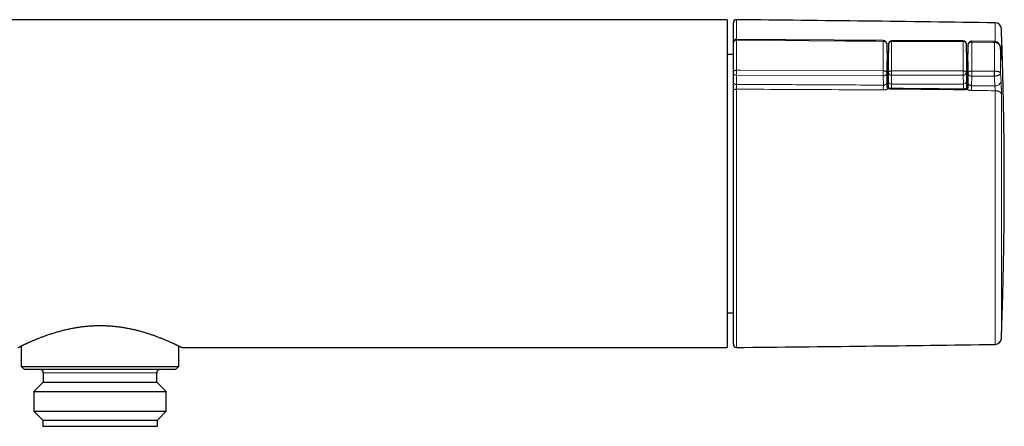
# Model space of a CAD drawing. Header units: millimetres. Extents: x 8 to 686, y 12 to 353.
# Tile 5 of 12: x 340 to 496, y 288 to 353. Entities that reach past the tile are written whole.
import ezdxf

# ---------------------------------------------------------------- set-up
doc = ezdxf.new("R2010")
doc.units = ezdxf.units.MM

msp = doc.modelspace()

# ---------------------------------------------------------------- linework, layer by layer
at = {"color": 7, "linetype": 'Continuous', "lineweight": 30}
for p, q in [((451.9, 352.99), (252.9, 352.99)), ((451.9, 352.99), (451.9, 300.99)), ((452.9, 349.37), (452.9, 352.49)), ((452.9, 344.66), (452.9, 349.35)), ((476.69, 349.68), (453.4, 349.87)), ((477.3, 347.77), (477.29, 349.08)), ((477.52, 349.13), (477.5, 347.74)), ((489.38, 349.63), (478.02, 349.63)), ((489.9, 347.74), (489.88, 349.13)), ((490.12, 348.97), (490.11, 347.63)), ((494.31, 349.53), (490.73, 349.56)), ((452.9, 347.49), (451.9, 347.49)), ((477.5, 347.73), (477.5, 347.73)), ((477.5, 343.14), (477.5, 347.73)), ((489.9, 347.73), (489.9, 347.73)), ((489.9, 347.73), (489.9, 343.14)), ((477.32, 342.69), (477.32, 346.38)), ((490.09, 346.38), (490.09, 342.56)), ((452.9, 343.07), (452.9, 344.53)), ((477.3, 342.98), (477.3, 342.97)), ((477.5, 342.21), (477.5, 343.14)), ((489.9, 343.14), (489.9, 342.08)), ((490.1, 342.81), (490.1, 342.82)), ((452.9, 301.5), (452.9, 341.68)), ((451.9, 306.49), (452.9, 306.49)), ((339.9, 301.24), (339.9, 297.99)), ((364.9, 297.99), (364.9, 301.24)), ((365.4, 300.99), (451.9, 300.99)), ((339.9, 297.99), (340.4, 297.49)), ((339.9, 297.99), (364.9, 297.99)), ((364.4, 297.49), (340.4, 297.49)), ((343.4, 296.99), (343.4, 295.49)), ((361.4, 295.49), (361.4, 296.99)), ((364.4, 297.49), (364.9, 297.99)), ((343.4, 295.49), (341.9, 293.99)), ((343.4, 295.49), (361.38, 295.49)), ((361.38, 295.49), (361.4, 295.49)), ((362.9, 293.99), (361.4, 295.49)), ((341.9, 293.99), (362.88, 293.99)), ((341.92, 293.99), (341.92, 290.89)), ((362.88, 290.89), (362.88, 293.99)), ((362.88, 293.99), (362.9, 293.99)), ((341.9, 290.89), (343.3, 289.49)), ((341.9, 290.89), (362.88, 290.89)), ((361.5, 289.49), (362.9, 290.89)), ((362.88, 290.89), (362.9, 290.89)), ((343.3, 289.49), (343.3, 288.49)), ((343.3, 289.49), (361.48, 289.49)), ((361.48, 289.49), (361.5, 289.49)), ((361.5, 288.49), (361.5, 289.49)), ((343.3, 288.49), (361.48, 288.49)), ((361.48, 288.49), (361.5, 288.49))]:
    msp.add_line(p, q, dxfattribs=at)
at = {"color": 252, "linetype": 'Continuous', "lineweight": 0}
for p, q in [((453.4, 352.99), (453.4, 349.87)), ((494.45, 349.52), (494.45, 352.5)), ((495.44, 351.54), (495.44, 347.03)), ((453.4, 349.74), (453.4, 344.97)), ((477.3, 347.77), (477.29, 349.08)), ((477.29, 349.08), (477.29, 349.08)), ((477.52, 349.13), (477.5, 347.73)), ((477.52, 349.13), (477.52, 349.13)), ((478.02, 349.63), (478.02, 349.52)), ((489.38, 349.52), (478.02, 349.52)), ((489.38, 349.63), (489.38, 349.52)), ((489.9, 347.73), (489.88, 349.13)), ((489.88, 349.13), (489.88, 349.13)), ((490.12, 348.96), (490.11, 347.63)), ((490.12, 348.96), (490.12, 348.97)), ((494.32, 349.4), (494.31, 349.4)), ((494.32, 344.82), (494.32, 349.4)), ((477.3, 347.77), (477.3, 347.77)), ((477.32, 346.38), (477.3, 347.72)), ((477.3, 347.72), (477.3, 347.72)), ((477.49, 347.83), (477.5, 347.83)), ((477.49, 347.83), (477.5, 347.82)), ((489.9, 347.72), (489.94, 347.71)), ((490.1, 347.56), (490.09, 346.38)), ((490.1, 347.56), (490.1, 347.56)), ((490.11, 347.63), (490.11, 347.63)), ((495.31, 348.43), (495.31, 344.5)), ((495.38, 347.19), (495.31, 348.43)), ((495.38, 347.21), (495.38, 347.19)), ((476.69, 344.1), (453.4, 344.18)), ((453.4, 344.18), (453.4, 342.73)), ((476.71, 342.61), (476.69, 344.1)), ((477.29, 344.52), (477.3, 343.15)), ((477.5, 343.14), (477.52, 344.56)), ((478.02, 344.21), (478, 342.78)), ((478.02, 344.87), (478.02, 344.21)), ((478.02, 344.87), (489.38, 344.87)), ((489.38, 344.21), (478.02, 344.21)), ((489.38, 344.87), (489.38, 344.21)), ((489.4, 342.78), (489.38, 344.21)), ((489.88, 344.56), (489.9, 343.14)), ((490.11, 343.09), (490.12, 344.47)), ((490.73, 344.05), (490.71, 342.52)), ((494.3, 344.03), (490.73, 344.05)), ((494.34, 344.03), (494.3, 344.03)), ((494.31, 344.82), (494.32, 344.82)), ((477.3, 342.98), (477.3, 342.95)), ((477.5, 343.14), (477.5, 343.14)), ((489.4, 342.78), (478, 342.78)), ((478, 342.78), (478, 342.78)), ((478, 342.78), (478, 342.07)), ((489.4, 342.78), (489.4, 342.78)), ((489.4, 341.96), (489.4, 342.78)), ((489.9, 343.14), (489.9, 343.14)), ((490.1, 342.79), (490.1, 342.82)), ((490.71, 342.52), (494.39, 342.49)), ((453.4, 341.96), (453.4, 301)), ((494.45, 301.48), (494.45, 341.73)), ((495.44, 341.17), (495.44, 302.44)), ((361.4, 296.99), (343.4, 296.99))]:
    msp.add_line(p, q, dxfattribs=at)
at = {"color": 252, "linetype": 'Continuous', "lineweight": 0, "flags": 128}
for points in [[(476.69, 349.55), (475.49, 349.56), (470.69, 349.6), (453.4, 349.74)], [(494.31, 349.4), (494.08, 349.4), (490.73, 349.43)], [(453.4, 344.97), (453.36, 344.97), (453.33, 344.96), (453.29, 344.96), (453.25, 344.95), (453.21, 344.94), (453.18, 344.93), (453.14, 344.92), (453.11, 344.91), (453.08, 344.89), (453.05, 344.88), (453.02, 344.86), (453, 344.84), (452.97, 344.82), (452.96, 344.8), (452.94, 344.78), (452.92, 344.75), (452.91, 344.73), (452.91, 344.71), (452.9, 344.68), (452.9, 344.66)], [(453.4, 344.97), (454.1, 344.97), (458.9, 344.95), (476.69, 344.89)], [(476.69, 344.89), (476.73, 344.88), (476.78, 344.88), (476.82, 344.88), (476.86, 344.87), (476.9, 344.86), (476.94, 344.85), (476.97, 344.84), (477.01, 344.83), (477.05, 344.81), (477.08, 344.79), (477.11, 344.78), (477.14, 344.76), (477.17, 344.74), (477.19, 344.72), (477.21, 344.69), (477.23, 344.67), (477.25, 344.64), (477.26, 344.62), (477.27, 344.59), (477.28, 344.57), (477.28, 344.54), (477.29, 344.52)], [(477.52, 344.56), (477.52, 344.58), (477.52, 344.61), (477.53, 344.63), (477.54, 344.65), (477.56, 344.68), (477.57, 344.7), (477.59, 344.72), (477.61, 344.74), (477.64, 344.76), (477.67, 344.78), (477.69, 344.79), (477.72, 344.81), (477.76, 344.82), (477.79, 344.83), (477.83, 344.84), (477.86, 344.85), (477.9, 344.86), (477.94, 344.86), (477.98, 344.87), (478.02, 344.87)], [(489.38, 344.87), (489.42, 344.87), (489.46, 344.86), (489.5, 344.86), (489.54, 344.85), (489.57, 344.84), (489.61, 344.83), (489.64, 344.82), (489.68, 344.81), (489.71, 344.79), (489.73, 344.78), (489.76, 344.76), (489.79, 344.74), (489.81, 344.72), (489.83, 344.7), (489.84, 344.68), (489.86, 344.65), (489.87, 344.63), (489.88, 344.61), (489.88, 344.58), (489.88, 344.56)], [(490.12, 344.47), (490.13, 344.49), (490.13, 344.52), (490.14, 344.55), (490.15, 344.57), (490.16, 344.6), (490.18, 344.62), (490.2, 344.64), (490.22, 344.67), (490.25, 344.69), (490.27, 344.71), (490.3, 344.73), (490.33, 344.75), (490.37, 344.76), (490.4, 344.78), (490.44, 344.79), (490.48, 344.8), (490.52, 344.81), (490.56, 344.82), (490.6, 344.83), (490.64, 344.83), (490.69, 344.83), (490.73, 344.84)], [(490.73, 344.84), (491.93, 344.83), (494.31, 344.82)], [(494.39, 342.49), (494.37, 342.88), (494.35, 343.26), (494.33, 343.65), (494.3, 344.03)], [(495.31, 344.5), (495.35, 343.86), (495.38, 343.21)], [(452.9, 341.68), (452.9, 341.7), (452.91, 341.72), (452.91, 341.74), (452.92, 341.77), (452.94, 341.79), (452.96, 341.81), (452.97, 341.83), (453, 341.85), (453.02, 341.86), (453.05, 341.88), (453.08, 341.9), (453.11, 341.91), (453.14, 341.92), (453.18, 341.93), (453.21, 341.94), (453.25, 341.95), (453.29, 341.96), (453.33, 341.96), (453.37, 341.96), (453.4, 341.96)], [(477.58, 342.14), (477.58, 342.15), (477.57, 342.15), (477.56, 342.14), (477.55, 342.14), (477.53, 342.13), (477.52, 342.12), (477.51, 342.1), (477.49, 342.08)], [(489.94, 341.98), (489.93, 342), (489.91, 342.01), (489.9, 342.02), (489.89, 342.03), (489.88, 342.04), (489.86, 342.04), (489.85, 342.04), (489.85, 342.04), (489.84, 342.04)], [(495.44, 341.17), (495.43, 341.21), (495.43, 341.24), (495.42, 341.27), (495.4, 341.3), (495.39, 341.33), (495.37, 341.36), (495.35, 341.39), (495.32, 341.42), (495.29, 341.45), (495.26, 341.48), (495.23, 341.5), (495.19, 341.53), (495.16, 341.55), (495.12, 341.58), (495.07, 341.6), (495.03, 341.62), (494.98, 341.64), (494.93, 341.65), (494.88, 341.67), (494.83, 341.68), (494.78, 341.69), (494.73, 341.7), (494.67, 341.71), (494.62, 341.72), (494.56, 341.72), (494.51, 341.73), (494.45, 341.73)]]:
    msp.add_lwpolyline(points, dxfattribs=at)
at = {"color": 7, "linetype": 'Continuous', "lineweight": 30}
for centre, radius, start, end in [((453.4, 352.49), 0.5, 89.4419, 180), ((353.57, -9896.53), 10250, 89.212476, 89.441933), ((494.44, 351.5), 1, 2.1629, 89.2125), ((453.4, 349.37), 0.5, 89.5238, 180.0007), ((476.69, 349.08), 0.6, 0.7196, 89.5242), ((478.02, 349.13), 0.5, 90, 179.2867), ((489.38, 349.13), 0.5, 0.7133, 90), ((490.72, 348.96), 0.6, 90, 179.2803), ((490.72, 348.96), 0.6, 89.5241, 90), ((494.44, 302.48), 1, 270.7875, 357.8371), ((453.4, 301.5), 0.5, 180, 270.5581), ((353.57, 10550.51), 10250, 270.558067, 270.787524), ((342.9, 296.99), 0.5, 0, 90), ((361.9, 296.99), 0.5, 90, 180)]:
    msp.add_arc(centre, radius, start, end, dxfattribs=at)
at = {"color": 252, "linetype": 'Continuous', "lineweight": 0}
for centre, radius, start, end in [((453.35, 349.29), 0.457, 83.5402, 172.2109), ((472.32, 349.6), 4.37, 359.2606, 0.9633), ((476.74, 349), 0.548, 8.2659, 95.5355), ((477.97, 349.06), 0.457, 84.0346, 171.6316), ((489.43, 349.06), 0.457, 8.3684, 95.9654), ((490.67, 348.88), 0.55, 83.6197, 171.5575), ((486.33, 349.49), 4.4, 359.2618, 0.9603), ((489.9, 349.46), 4.4, 359.2619, 0.9597), ((494.91, 349.4), 0.582, 167.1102, 180.0405), ((490.11, 347.52), 0.254, 132.1031, 145.3666), ((494.75, 347), 0.687, 2.7893, 23.3393), ((453.34, 344.62), 0.446, 192.114, 278.5011), ((415.16, 344.74), 61.53, 359.4044, 0.1397), ((476.76, 344.63), 0.537, 262.2608, 347.9771), ((477.96, 344.65), 0.449, 191.7338, 277.7374), ((489.44, 344.65), 0.449, 262.2626, 348.2662), ((490.65, 344.58), 0.539, 192.1046, 278.0335), ((429.22, 344.69), 61.51, 359.4041, 0.1403), ((432.81, 344.67), 61.5, 359.4041, 0.1404), ((478.93, 344.03), 15.42, 0.0279, 2.9623), ((453.34, 343.17), 0.446, 192.114, 278.5011), ((525.5, 341.9), 48.8, 179.1681, 180.0639), ((477.28, 342.98), 0.0228, 303.7694, 353.5304), ((490.14, 342.83), 0.0323, 194.3804, 253.0312), ((535.13, 341.79), 44.43, 179.0624, 180.0469), ((494.49, 343.41), 0.92, 263.948, 347.7315), ((476.33, 342.01), 1.58, 358.9631, 1.983), ((488.05, 341.91), 1.45, 358.867, 2.1653)]:
    msp.add_arc(centre, radius, start, end, dxfattribs=at)
for centre, major_axis, ratio, start_param, end_param in [((477.53, 327), (-0.17, 28.19), 0.006171, 0.670617, 0.900103), ((477.27, 326.82), (0.18, 28.5), 0.006171, 5.384155, 5.611495), ((477.77, 326.82), (0.18, 29), 0.006064, 5.384154, 5.611494), ((489.63, 326.82), (-0.18, 29), 0.006064, 0.671691, 0.899031), ((490.13, 326.82), (-0.18, 28.5), 0.006171, 0.67169, 0.89903), ((489.88, 326.99), (0.17, 28.07), 0.006171, 5.38428, 5.61137), ((478, 343.14), (0.5, -0.003), 0.704008, 3.145937, 4.716657), ((489.4, 343.14), (0.5, 0.003), 0.704008, 4.708121, 6.278841)]:
    msp.add_ellipse(centre, major_axis=major_axis, ratio=ratio, start_param=start_param, end_param=end_param, dxfattribs=at)
at = {"color": 7, "linetype": 'Continuous', "lineweight": 30}
for centre, major_axis, ratio, start_param, end_param in [((478, 347.73), (0.5, -0.003), 0.710178, 3.137172, 3.145975), ((489.4, 347.73), (0.5, 0.003), 0.710178, 6.278803, 6.287606), ((477.92, 346.38), (0.6, 0), 0.70708, 2.346561, 3.141593), ((489.49, 346.38), (0.6, 0), 0.70708, 0, 0.818117)]:
    msp.add_ellipse(centre, major_axis=major_axis, ratio=ratio, start_param=start_param, end_param=end_param, dxfattribs=at)
for points, knots in [([(495.9, 326.99), (495.9, 327.89), (495.9, 329.69), (495.88, 332.4), (495.85, 335.1), (495.81, 337.8), (495.76, 340.49), (495.7, 343.15), (495.63, 345.81), (495.55, 348.46), (495.48, 350.37), (495.44, 351.4), (495.44, 351.54)], [0, 0, 0, 0, 0.110045, 0.220093, 0.330144, 0.440196, 0.550249, 0.658337, 0.766423, 0.874508, 0.982589, 1, 1, 1, 1]), ([(452.9, 349.35), (452.9, 349.35), (452.9, 349.36), (452.9, 349.37), (452.9, 349.37), (452.9, 349.37)], [0, 0, 0, 0, 0.130637, 0.633984, 1, 1, 1, 1]), ([(494.34, 349.53), (494.33, 349.53), (494.32, 349.53), (494.31, 349.53), (494.31, 349.53)], [0, 0, 0, 0, 0.376786, 1, 1, 1, 1]), ([(495.31, 348.46), (495.31, 348.46), (495.31, 348.49), (495.31, 348.53), (495.3, 348.59), (495.29, 348.65), (495.28, 348.71), (495.26, 348.76), (495.24, 348.82), (495.22, 348.87), (495.2, 348.92), (495.17, 348.98), (495.15, 349.03), (495.12, 349.07), (495.09, 349.12), (495.05, 349.16), (495.02, 349.2), (494.98, 349.24), (494.94, 349.28), (494.9, 349.31), (494.86, 349.35), (494.82, 349.38), (494.77, 349.4), (494.73, 349.43), (494.68, 349.45), (494.63, 349.47), (494.59, 349.49), (494.54, 349.5), (494.49, 349.51), (494.44, 349.52), (494.4, 349.53), (494.36, 349.53), (494.34, 349.53), (494.34, 349.53)], [0, 0, 0, 0, 0.004675, 0.042408, 0.080125, 0.117711, 0.155112, 0.192284, 0.229195, 0.265823, 0.302157, 0.338195, 0.373942, 0.409409, 0.444613, 0.479574, 0.511293, 0.545921, 0.579932, 0.613712, 0.64724, 0.680501, 0.71349, 0.746211, 0.778674, 0.810895, 0.840178, 0.871334, 0.90214, 0.933036, 0.964012, 0.995057, 1, 1, 1, 1]), ([(495.38, 347.21), (495.38, 347.24), (495.36, 347.64), (495.34, 348.06), (495.31, 348.45), (495.31, 348.46)], [0, 0, 0, 0, 0.074693, 0.960442, 1, 1, 1, 1]), ([(477.3, 347.72), (477.3, 347.72), (477.3, 347.74), (477.3, 347.75), (477.3, 347.76), (477.3, 347.77)], [0, 0, 0, 0, 0.188182, 0.890918, 1, 1, 1, 1]), ([(477.3, 347.71), (477.3, 347.71), (477.3, 347.71), (477.3, 347.71), (477.3, 347.71), (477.3, 347.72), (477.3, 347.72), (477.3, 347.72)], [0, 0, 0, 0, 0.063299, 0.288323, 0.546378, 0.852684, 1, 1, 1, 1]), ([(490.11, 347.63), (490.11, 347.63), (490.11, 347.61), (490.11, 347.59), (490.1, 347.57), (490.1, 347.56)], [0, 0, 0, 0, 0.239482, 0.672471, 1, 1, 1, 1]), ([(490.1, 347.56), (490.1, 347.56), (490.1, 347.56), (490.1, 347.56), (490.1, 347.56), (490.1, 347.56)], [0, 0, 0, 0, 0.437596, 0.978955, 1, 1, 1, 1]), ([(495.41, 346.88), (495.41, 346.88), (495.41, 346.88), (495.41, 346.88), (495.41, 346.88), (495.41, 346.89), (495.4, 346.9), (495.4, 346.91), (495.4, 346.93), (495.4, 346.94), (495.4, 346.97), (495.4, 346.99), (495.4, 347.02), (495.39, 347.05), (495.39, 347.08), (495.39, 347.11), (495.39, 347.15), (495.38, 347.18), (495.38, 347.2), (495.38, 347.21)], [0, 0, 0, 0, 0.0043761, 0.0476485, 0.0946368, 0.1454459, 0.2000515, 0.2596059, 0.3203137, 0.384654, 0.4519692, 0.5216701, 0.5931476, 0.6658095, 0.7394546, 0.8127279, 0.8875297, 0.9634275, 1, 1, 1, 1]), ([(452.9, 344.53), (452.9, 344.53), (452.9, 344.54), (452.9, 344.56), (452.9, 344.59), (452.9, 344.63), (452.9, 344.65), (452.9, 344.66)], [0, 0, 0, 0, 0.0609684, 0.2957319, 0.5304887, 0.7652443, 1, 1, 1, 1]), ([(452.9, 341.68), (452.9, 341.7), (452.9, 341.75), (452.9, 341.84), (452.9, 341.92), (452.9, 342.01), (452.9, 342.1), (452.9, 342.19), (452.9, 342.28), (452.9, 342.38), (452.9, 342.47), (452.9, 342.56), (452.9, 342.65), (452.9, 342.74), (452.9, 342.83), (452.9, 342.92), (452.9, 343), (452.9, 343.05), (452.9, 343.07)], [0, 0, 0, 0, 0.060929, 0.122075, 0.183222, 0.244151, 0.30508, 0.366226, 0.427373, 0.488302, 0.549231, 0.610378, 0.671526, 0.732455, 0.799198, 0.866228, 0.933257, 1, 1, 1, 1]), ([(477.58, 342.15), (477.58, 342.15), (477.57, 342.15), (477.56, 342.16), (477.53, 342.18), (477.51, 342.19), (477.49, 342.21), (477.47, 342.23), (477.46, 342.26), (477.44, 342.28), (477.42, 342.31), (477.41, 342.34), (477.39, 342.38), (477.38, 342.41), (477.37, 342.45), (477.36, 342.49), (477.35, 342.53), (477.34, 342.58), (477.33, 342.63), (477.32, 342.68), (477.32, 342.74), (477.31, 342.8), (477.31, 342.87), (477.3, 342.92), (477.3, 342.96), (477.3, 342.97)], [0, 0, 0, 0, 0.0008583, 0.0355673, 0.0695924, 0.1028503, 0.132029, 0.1637724, 0.1963405, 0.2304051, 0.2660978, 0.3034458, 0.3423684, 0.3826735, 0.4244015, 0.4680835, 0.5155594, 0.5661428, 0.6203511, 0.6787446, 0.7420292, 0.8109657, 0.884996, 0.9709804, 1, 1, 1, 1]), ([(490.1, 342.81), (490.1, 342.79), (490.1, 342.76), (490.1, 342.7), (490.1, 342.64), (490.09, 342.58), (490.09, 342.53), (490.08, 342.48), (490.07, 342.43), (490.06, 342.39), (490.05, 342.35), (490.04, 342.31), (490.03, 342.27), (490.01, 342.24), (490, 342.21), (489.98, 342.18), (489.96, 342.15), (489.95, 342.13), (489.93, 342.11), (489.91, 342.09), (489.89, 342.07), (489.87, 342.06), (489.85, 342.05), (489.84, 342.04), (489.84, 342.04)], [0, 0, 0, 0, 0.040624, 0.122929, 0.199661, 0.268401, 0.331954, 0.39027, 0.444213, 0.494403, 0.54646, 0.594902, 0.634727, 0.676232, 0.716718, 0.755737, 0.793049, 0.828558, 0.862317, 0.894532, 0.92646, 0.961237, 0.997221, 1, 1, 1, 1]), ([(477.91, 342.07), (477.91, 342.07), (477.9, 342.07), (477.87, 342.07), (477.83, 342.07), (477.79, 342.08), (477.76, 342.08), (477.72, 342.09), (477.68, 342.1), (477.65, 342.12), (477.61, 342.13), (477.59, 342.14), (477.58, 342.15)], [0, 0, 0, 0, 0.00393, 0.116236, 0.228402, 0.340147, 0.451242, 0.561762, 0.672746, 0.784637, 0.897063, 1, 1, 1, 1]), ([(489.5, 341.96), (488.41, 341.97), (485.6, 342), (481.73, 342.03), (478.96, 342.06), (477.91, 342.07)], [0, 0, 0, 0, 0.281932, 0.728753, 1, 1, 1, 1]), ([(489.84, 342.04), (489.84, 342.04), (489.83, 342.03), (489.81, 342.02), (489.77, 342.01), (489.74, 342), (489.7, 341.99), (489.66, 341.98), (489.63, 341.97), (489.59, 341.96), (489.55, 341.96), (489.52, 341.96), (489.5, 341.96), (489.5, 341.96)], [0, 0, 0, 0, 0.01163, 0.11995, 0.227929, 0.335445, 0.442388, 0.548726, 0.654275, 0.760075, 0.866162, 0.972493, 1, 1, 1, 1]), ([(495.44, 302.44), (495.44, 302.54), (495.48, 303.52), (495.54, 305.38), (495.63, 308.05), (495.7, 310.74), (495.76, 313.45), (495.81, 316.16), (495.85, 318.87), (495.88, 321.57), (495.9, 324.28), (495.9, 326.09), (495.9, 326.99)], [0, 0, 0, 0, 0.011813, 0.119892, 0.227975, 0.338265, 0.448557, 0.558849, 0.66914, 0.779429, 0.889717, 1, 1, 1, 1]), ([(339.4, 300.99), (339.4, 300.99), (339.4, 300.99), (339.42, 301), (339.44, 301.01), (339.47, 301.02), (339.51, 301.04), (339.55, 301.07), (339.61, 301.1), (339.68, 301.13), (339.75, 301.16), (339.84, 301.21), (339.93, 301.25), (340.04, 301.3), (340.14, 301.35), (340.26, 301.41), (340.38, 301.47), (340.51, 301.53), (340.65, 301.59), (340.79, 301.66), (340.94, 301.73), (341.11, 301.8), (341.28, 301.88), (341.46, 301.96), (341.65, 302.04), (341.84, 302.12), (342.05, 302.21), (342.26, 302.3), (342.48, 302.39), (342.71, 302.48), (342.94, 302.57), (343.18, 302.66), (343.43, 302.75), (343.68, 302.85), (343.95, 302.94), (344.23, 303.04), (344.51, 303.13), (344.8, 303.23), (345.1, 303.32), (345.41, 303.42), (345.73, 303.51), (346.05, 303.6), (346.38, 303.68), (346.71, 303.77), (347.05, 303.85), (347.38, 303.92), (347.69, 303.99), (347.99, 304.05), (348.29, 304.1), (348.59, 304.16), (348.91, 304.21), (349.24, 304.25), (349.59, 304.3), (349.94, 304.34), (350.29, 304.38), (350.64, 304.41), (351, 304.43), (351.36, 304.45), (351.7, 304.46), (352.02, 304.47), (352.33, 304.47), (352.63, 304.47), (352.94, 304.47), (353.25, 304.46), (353.56, 304.44), (353.87, 304.43), (354.19, 304.4), (354.5, 304.38), (354.81, 304.35), (355.12, 304.31), (355.43, 304.27), (355.74, 304.23), (356.05, 304.18), (356.36, 304.13), (356.68, 304.07), (356.98, 304.01), (357.28, 303.95), (357.58, 303.89), (357.87, 303.82), (358.15, 303.75), (358.44, 303.68), (358.72, 303.61), (358.99, 303.53), (359.26, 303.45), (359.54, 303.37), (359.81, 303.29), (360.08, 303.2), (360.35, 303.11), (360.62, 303.02), (360.89, 302.93), (361.15, 302.83), (361.41, 302.74), (361.66, 302.64), (361.91, 302.55), (362.15, 302.46), (362.38, 302.36), (362.61, 302.27), (362.84, 302.17), (363.06, 302.08), (363.26, 301.99), (363.46, 301.9), (363.66, 301.82), (363.84, 301.74), (364, 301.66), (364.14, 301.6), (364.27, 301.54), (364.39, 301.48), (364.5, 301.43), (364.61, 301.38), (364.71, 301.33), (364.81, 301.28), (364.9, 301.23), (364.99, 301.19), (365.07, 301.16), (365.14, 301.12), (365.2, 301.09), (365.26, 301.06), (365.31, 301.04), (365.34, 301.02), (365.37, 301), (365.39, 301), (365.4, 300.99), (365.4, 300.99), (365.4, 300.99)], [0, 0, 0, 0, 0.008085, 0.016173, 0.024261, 0.032345, 0.04043, 0.048517, 0.056605, 0.064689, 0.073219, 0.081753, 0.090287, 0.098817, 0.1069, 0.114986, 0.123071, 0.131154, 0.139236, 0.14732, 0.155405, 0.163487, 0.171944, 0.180405, 0.188865, 0.197323, 0.205903, 0.214485, 0.223068, 0.231648, 0.240227, 0.248809, 0.257392, 0.265971, 0.274932, 0.283896, 0.29286, 0.301821, 0.31103, 0.320242, 0.329455, 0.338663, 0.347874, 0.357088, 0.366302, 0.375512, 0.383299, 0.391091, 0.398884, 0.406676, 0.414463, 0.42309, 0.43172, 0.440351, 0.448977, 0.457605, 0.466237, 0.474869, 0.483497, 0.490853, 0.498212, 0.505573, 0.512933, 0.520289, 0.527919, 0.535553, 0.543186, 0.550817, 0.558447, 0.566079, 0.573712, 0.581342, 0.589352, 0.597366, 0.60538, 0.613391, 0.621223, 0.629058, 0.636894, 0.644726, 0.652558, 0.660392, 0.668226, 0.676058, 0.684212, 0.692369, 0.700525, 0.70868, 0.717494, 0.726311, 0.735128, 0.743943, 0.752757, 0.761574, 0.770391, 0.779206, 0.788432, 0.797662, 0.806892, 0.816118, 0.825301, 0.834488, 0.843675, 0.852858, 0.860206, 0.867556, 0.874908, 0.882258, 0.889606, 0.897395, 0.905188, 0.912982, 0.920775, 0.928564, 0.936981, 0.945402, 0.953823, 0.96224, 0.970658, 0.97908, 0.987501, 0.995919, 1, 1, 1, 1])]:
    msp.add_open_spline(points, degree=3, knots=knots, dxfattribs=at)
at = {"color": 252, "linetype": 'Continuous', "lineweight": 0}
for points, knots in [([(453.4, 349.87), (453.4, 349.87), (453.4, 349.87), (453.4, 349.87), (453.4, 349.85), (453.4, 349.83), (453.4, 349.81), (453.4, 349.78), (453.4, 349.75), (453.4, 349.74)], [0, 0, 0, 0, 0.028639, 0.197159, 0.365143, 0.533122, 0.701636, 0.869615, 1, 1, 1, 1]), ([(476.69, 344.89), (476.69, 344.96), (476.69, 345.12), (476.69, 345.35), (476.69, 345.58), (476.69, 345.86), (476.69, 346.17), (476.69, 346.53), (476.69, 346.88), (476.69, 347.22), (476.69, 347.56), (476.69, 347.9), (476.69, 348.23), (476.69, 348.55), (476.69, 348.87), (476.69, 349.14), (476.69, 349.36), (476.69, 349.49), (476.69, 349.55)], [0, 0, 0, 0, 0.0454103, 0.0908206, 0.1362507, 0.1816807, 0.2544057, 0.3271459, 0.3998911, 0.4726313, 0.5453563, 0.618594, 0.6918472, 0.7651056, 0.8383588, 0.9115964, 0.9557959, 1, 1, 1, 1]), ([(490.73, 349.43), (490.73, 349.37), (490.73, 349.24), (490.73, 349.05), (490.73, 348.86), (490.73, 348.61), (490.73, 348.31), (490.73, 347.96), (490.73, 347.59), (490.73, 347.22), (490.73, 346.84), (490.73, 346.46), (490.73, 346.06), (490.73, 345.66), (490.73, 345.25), (490.73, 344.97), (490.73, 344.84)], [0, 0, 0, 0, 0.046079, 0.092157, 0.138256, 0.184355, 0.265555, 0.346776, 0.428004, 0.509224, 0.590425, 0.672325, 0.754248, 0.836177, 0.918099, 1, 1, 1, 1]), ([(494.32, 349.4), (494.35, 349.4), (494.41, 349.4), (494.49, 349.38), (494.57, 349.37), (494.63, 349.35), (494.7, 349.32), (494.76, 349.29), (494.83, 349.26), (494.89, 349.21), (494.95, 349.17), (495.01, 349.11), (495.07, 349.04), (495.13, 348.97), (495.18, 348.89), (495.23, 348.81), (495.26, 348.72), (495.29, 348.63), (495.31, 348.53), (495.31, 348.46), (495.31, 348.43), (495.31, 348.43)], [0, 0, 0, 0, 0.056011, 0.112515, 0.155803, 0.199091, 0.243276, 0.28746, 0.337223, 0.386986, 0.438006, 0.489028, 0.54986, 0.610695, 0.673602, 0.736512, 0.800267, 0.864024, 0.92996, 0.995897, 1, 1, 1, 1]), ([(495.31, 348.46), (495.31, 348.45), (495.31, 348.44), (495.31, 348.43), (495.31, 348.43)], [0, 0, 0, 0, 0.82887, 1, 1, 1, 1]), ([(477.3, 347.91), (477.31, 347.91), (477.35, 347.9), (477.41, 347.87), (477.47, 347.84), (477.49, 347.83)], [0, 0, 0, 0, 0.1019355, 0.5491567, 1, 1, 1, 1]), ([(477.3, 347.77), (477.3, 347.77), (477.31, 347.78), (477.33, 347.78), (477.36, 347.79), (477.38, 347.8), (477.41, 347.8), (477.43, 347.81), (477.46, 347.82), (477.48, 347.83), (477.49, 347.83)], [0, 0, 0, 0, 0.053572, 0.279369, 0.391865, 0.51223, 0.632592, 0.757786, 0.882989, 1, 1, 1, 1]), ([(477.3, 347.72), (477.3, 347.73), (477.3, 347.75), (477.3, 347.76), (477.3, 347.77)], [0, 0, 0, 0, 0.969222, 1, 1, 1, 1]), ([(477.3, 347.77), (477.3, 347.77), (477.3, 347.77), (477.3, 347.77), (477.3, 347.77)], [0, 0, 0, 0, 0.3447048, 1, 1, 1, 1]), ([(477.5, 347.52), (477.5, 347.52), (477.48, 347.52), (477.47, 347.51), (477.44, 347.51), (477.42, 347.51), (477.4, 347.51), (477.38, 347.52), (477.37, 347.52), (477.35, 347.53), (477.34, 347.55), (477.33, 347.57), (477.32, 347.6), (477.31, 347.63), (477.31, 347.67), (477.3, 347.7), (477.3, 347.72)], [0, 0, 0, 0, 0.016488, 0.058366, 0.107428, 0.156505, 0.207109, 0.257725, 0.324353, 0.391001, 0.458919, 0.526848, 0.644572, 0.762343, 0.881169, 1, 1, 1, 1]), ([(490.1, 347.56), (490.1, 347.54), (490.1, 347.52), (490.1, 347.48), (490.09, 347.45), (490.08, 347.42), (490.06, 347.41), (490.04, 347.39), (490.02, 347.39), (489.99, 347.39), (489.97, 347.39), (489.94, 347.39), (489.91, 347.4), (489.9, 347.41)], [0, 0, 0, 0, 0.117045, 0.234224, 0.351204, 0.467976, 0.560443, 0.653037, 0.745265, 0.808039, 0.870965, 0.933617, 1, 1, 1, 1]), ([(489.94, 347.71), (489.95, 347.71), (489.98, 347.73), (490.03, 347.75), (490.09, 347.77), (490.11, 347.78)], [0, 0, 0, 0, 0.131595, 0.610112, 1, 1, 1, 1]), ([(489.94, 347.71), (489.96, 347.7), (489.99, 347.69), (490.03, 347.68), (490.06, 347.67), (490.09, 347.66), (490.1, 347.65), (490.11, 347.65)], [0, 0, 0, 0, 0.2566707, 0.5132137, 0.6300304, 0.8368628, 1, 1, 1, 1]), ([(490.11, 347.63), (490.11, 347.63), (490.11, 347.62), (490.11, 347.59), (490.1, 347.57), (490.1, 347.56)], [0, 0, 0, 0, 0.02038, 0.510173, 1, 1, 1, 1]), ([(495.44, 347.03), (495.44, 347.01), (495.44, 346.98), (495.44, 346.93), (495.44, 346.88), (495.43, 346.84), (495.43, 346.81), (495.43, 346.78), (495.43, 346.76), (495.43, 346.74), (495.43, 346.74), (495.42, 346.74), (495.42, 346.74), (495.42, 346.76), (495.41, 346.79), (495.41, 346.82), (495.41, 346.85), (495.4, 346.89), (495.4, 346.94), (495.4, 347), (495.39, 347.07), (495.39, 347.12), (495.39, 347.17), (495.38, 347.19)], [0, 0, 0, 0, 0.043858, 0.087758, 0.131616, 0.177024, 0.222478, 0.267886, 0.328, 0.388114, 0.429354, 0.470627, 0.511867, 0.572038, 0.632208, 0.673486, 0.714797, 0.756074, 0.81618, 0.876285, 0.917512, 0.958773, 1, 1, 1, 1]), ([(453.4, 344.97), (453.4, 344.95), (453.4, 344.91), (453.4, 344.85), (453.4, 344.79), (453.4, 344.73), (453.4, 344.66), (453.4, 344.59), (453.4, 344.52), (453.4, 344.46), (453.4, 344.39), (453.4, 344.33), (453.4, 344.27), (453.4, 344.22), (453.4, 344.19), (453.4, 344.18)], [0, 0, 0, 0, 0.078189, 0.156628, 0.234818, 0.313007, 0.391446, 0.469635, 0.547824, 0.626262, 0.704451, 0.782641, 0.861081, 0.939271, 1, 1, 1, 1]), ([(494.32, 344.82), (494.35, 344.82), (494.41, 344.82), (494.5, 344.82), (494.59, 344.81), (494.68, 344.8), (494.76, 344.79), (494.85, 344.78), (494.93, 344.76), (495.01, 344.74), (495.08, 344.71), (495.13, 344.69), (495.18, 344.66), (495.23, 344.63), (495.26, 344.6), (495.29, 344.57), (495.31, 344.53), (495.31, 344.51), (495.31, 344.5), (495.31, 344.5)], [0, 0, 0, 0, 0.056263, 0.112528, 0.17079, 0.229189, 0.287459, 0.35457, 0.421874, 0.489001, 0.550738, 0.612733, 0.674743, 0.736498, 0.801208, 0.86619, 0.931178, 0.995896, 1, 1, 1, 1]), ([(495.31, 344.5), (495.31, 344.5), (495.31, 344.48), (495.31, 344.45), (495.29, 344.41), (495.27, 344.37), (495.23, 344.33), (495.19, 344.29), (495.14, 344.25), (495.09, 344.22), (495.02, 344.18), (494.95, 344.15), (494.87, 344.12), (494.78, 344.1), (494.69, 344.08), (494.61, 344.06), (494.52, 344.05), (494.43, 344.04), (494.37, 344.04), (494.34, 344.03)], [0, 0, 0, 0, 0.004106, 0.068832, 0.133827, 0.198817, 0.263534, 0.325267, 0.387254, 0.449229, 0.510943, 0.578058, 0.64535, 0.71245, 0.770733, 0.829145, 0.887421, 0.943711, 1, 1, 1, 1]), ([(453.4, 342.73), (455.34, 342.72), (459.23, 342.7), (465.05, 342.67), (470.88, 342.64), (474.76, 342.62), (476.71, 342.61)], [0, 0, 0, 0, 0.25, 0.5, 0.75, 1, 1, 1, 1]), ([(453.4, 342.73), (453.4, 342.71), (453.4, 342.67), (453.4, 342.61), (453.4, 342.54), (453.4, 342.48), (453.4, 342.41), (453.4, 342.35), (453.4, 342.28), (453.4, 342.21), (453.4, 342.15), (453.4, 342.08), (453.4, 342.02), (453.4, 341.98), (453.4, 341.96)], [0, 0, 0, 0, 0.089069, 0.1784795, 0.2675484, 0.3488482, 0.4304072, 0.5117069, 0.5930032, 0.6745587, 0.7558549, 0.8371502, 0.9187047, 1, 1, 1, 1]), ([(476.71, 342.61), (476.72, 342.61), (476.75, 342.61), (476.8, 342.61), (476.85, 342.62), (476.9, 342.64), (476.95, 342.65), (476.99, 342.67), (477.03, 342.7), (477.08, 342.72), (477.11, 342.75), (477.15, 342.79), (477.18, 342.82), (477.21, 342.86), (477.23, 342.9), (477.26, 342.94), (477.27, 342.98), (477.29, 343.03), (477.3, 343.09), (477.3, 343.13), (477.3, 343.15)], [0, 0, 0, 0, 0.051109, 0.102219, 0.154977, 0.207736, 0.259223, 0.310712, 0.363771, 0.416832, 0.469333, 0.521836, 0.575816, 0.629797, 0.683582, 0.737368, 0.792609, 0.84785, 0.923443, 1, 1, 1, 1]), ([(477.49, 342.08), (477.48, 342.09), (477.44, 342.11), (477.4, 342.14), (477.37, 342.17), (477.34, 342.21), (477.32, 342.25), (477.29, 342.3), (477.28, 342.35), (477.27, 342.4), (477.26, 342.46), (477.26, 342.53), (477.26, 342.62), (477.27, 342.74), (477.28, 342.85), (477.29, 342.92), (477.29, 342.96)], [0, 0, 0, 0, 0.0637, 0.127372, 0.156344, 0.207797, 0.259508, 0.31103, 0.367502, 0.424251, 0.481164, 0.53786, 0.653213, 0.768782, 0.884477, 1, 1, 1, 1]), ([(477.29, 342.96), (477.3, 343), (477.3, 343.06), (477.3, 343.12), (477.3, 343.14), (477.3, 343.15), (477.3, 343.15)], [0, 0, 0, 0, 0.619118, 0.844242, 0.973832, 1, 1, 1, 1]), ([(477.3, 343.15), (477.3, 343.15), (477.3, 343.09), (477.3, 343.03), (477.3, 342.98)], [0, 0, 0, 0, 0.030778, 1, 1, 1, 1]), ([(490.13, 342.8), (490.13, 342.76), (490.14, 342.69), (490.16, 342.59), (490.17, 342.49), (490.17, 342.4), (490.16, 342.32), (490.15, 342.26), (490.14, 342.2), (490.11, 342.14), (490.08, 342.1), (490.05, 342.06), (490.02, 342.02), (489.97, 342), (489.95, 341.99), (489.94, 341.98)], [0, 0, 0, 0, 0.113751, 0.227682, 0.341388, 0.454831, 0.524431, 0.59415, 0.663534, 0.732044, 0.800496, 0.832346, 0.899552, 0.96678, 1, 1, 1, 1]), ([(490.1, 342.82), (490.1, 342.86), (490.11, 342.95), (490.11, 343.04), (490.11, 343.08), (490.11, 343.09)], [0, 0, 0, 0, 0.489755, 0.97962, 1, 1, 1, 1]), ([(490.11, 343.09), (490.11, 343.09), (490.11, 343.07), (490.11, 343.04), (490.11, 342.99), (490.12, 342.95), (490.14, 342.9), (490.16, 342.86), (490.18, 342.82), (490.21, 342.78), (490.24, 342.74), (490.27, 342.7), (490.31, 342.67), (490.35, 342.63), (490.39, 342.61), (490.44, 342.58), (490.48, 342.56), (490.53, 342.55), (490.58, 342.53), (490.64, 342.52), (490.69, 342.52), (490.71, 342.52)], [0, 0, 0, 0, 0.002083, 0.055944, 0.109805, 0.16512, 0.220435, 0.274607, 0.328779, 0.384437, 0.440094, 0.493676, 0.547256, 0.602406, 0.657553, 0.709802, 0.76205, 0.815951, 0.869851, 0.934518, 1, 1, 1, 1]), ([(490.11, 343.09), (490.11, 343.08), (490.11, 343.07), (490.11, 343.04), (490.11, 342.97), (490.11, 342.89), (490.12, 342.83), (490.13, 342.8)], [0, 0, 0, 0, 0.017389, 0.138446, 0.339637, 0.669805, 1, 1, 1, 1]), ([(494.45, 341.73), (494.45, 341.75), (494.45, 341.79), (494.45, 341.85), (494.45, 341.91), (494.44, 341.98), (494.44, 342.04), (494.43, 342.11), (494.43, 342.18), (494.42, 342.24), (494.41, 342.31), (494.41, 342.37), (494.4, 342.44), (494.39, 342.47), (494.39, 342.49)], [0, 0, 0, 0, 0.080762, 0.161786, 0.242549, 0.323447, 0.404607, 0.485509, 0.566684, 0.648118, 0.729297, 0.819414, 0.909879, 1, 1, 1, 1]), ([(495.38, 343.21), (495.39, 343.18), (495.39, 343.12), (495.39, 343.03), (495.4, 342.93), (495.4, 342.82), (495.41, 342.71), (495.41, 342.59), (495.41, 342.46), (495.42, 342.33), (495.42, 342.19), (495.43, 342.06), (495.43, 341.92), (495.43, 341.79), (495.43, 341.66), (495.43, 341.53), (495.44, 341.41), (495.44, 341.29), (495.44, 341.21), (495.44, 341.17)], [0, 0, 0, 0, 0.053758, 0.10774, 0.161798, 0.215782, 0.269541, 0.33033, 0.391334, 0.452339, 0.513126, 0.573876, 0.634843, 0.69581, 0.75656, 0.817311, 0.87828, 0.939249, 1, 1, 1, 1]), ([(476.7, 341.85), (476.3, 341.85), (474.3, 341.86), (469.42, 341.89), (462.05, 341.93), (456.29, 341.95), (453.4, 341.96)], [0, 0, 0, 0, 0.051508, 0.25754, 0.62877, 1, 1, 1, 1]), ([(477.49, 342.08), (477.48, 342.07), (477.43, 342.04), (477.36, 342), (477.28, 341.96), (477.19, 341.92), (477.09, 341.9), (477, 341.87), (476.9, 341.86), (476.8, 341.85), (476.73, 341.85), (476.7, 341.85)], [0, 0, 0, 0, 0.0832741, 0.1960082, 0.3087427, 0.4246267, 0.5405111, 0.6537993, 0.7670878, 0.8835438, 1, 1, 1, 1]), ([(477.91, 341.98), (477.88, 341.98), (477.83, 341.99), (477.75, 342), (477.68, 342.01), (477.61, 342.03), (477.55, 342.06), (477.51, 342.07), (477.49, 342.08)], [0, 0, 0, 0, 0.194384, 0.391136, 0.541156, 0.691178, 0.845588, 1, 1, 1, 1]), ([(489.5, 341.88), (489.37, 341.88), (488.7, 341.88), (485.9, 341.91), (482.17, 341.95), (478.98, 341.97), (477.91, 341.98)], [0, 0, 0, 0, 0.0345156, 0.1725779, 0.7248273, 1, 1, 1, 1]), ([(489.94, 341.98), (489.92, 341.97), (489.9, 341.96), (489.85, 341.94), (489.81, 341.93), (489.76, 341.91), (489.7, 341.9), (489.64, 341.88), (489.57, 341.88), (489.52, 341.88), (489.5, 341.88)], [0, 0, 0, 0, 0.105079, 0.2101575, 0.3168637, 0.4235695, 0.5655733, 0.7075762, 0.8537883, 1, 1, 1, 1]), ([(490.7, 341.76), (490.68, 341.76), (490.64, 341.76), (490.58, 341.76), (490.51, 341.77), (490.44, 341.78), (490.35, 341.8), (490.26, 341.83), (490.16, 341.86), (490.08, 341.9), (490, 341.94), (489.96, 341.97), (489.94, 341.98)], [0, 0, 0, 0, 0.076028, 0.152055, 0.228919, 0.305783, 0.427418, 0.549054, 0.674223, 0.799392, 0.899459, 1, 1, 1, 1]), ([(494.45, 341.73), (494.37, 341.73), (493.7, 341.73), (492.45, 341.74), (491.28, 341.75), (490.7, 341.76)], [0, 0, 0, 0, 0.0668985, 0.5334493, 1, 1, 1, 1])]:
    msp.add_open_spline(points, degree=3, knots=knots, dxfattribs=at)

doc.saveas('drawing.dxf')
